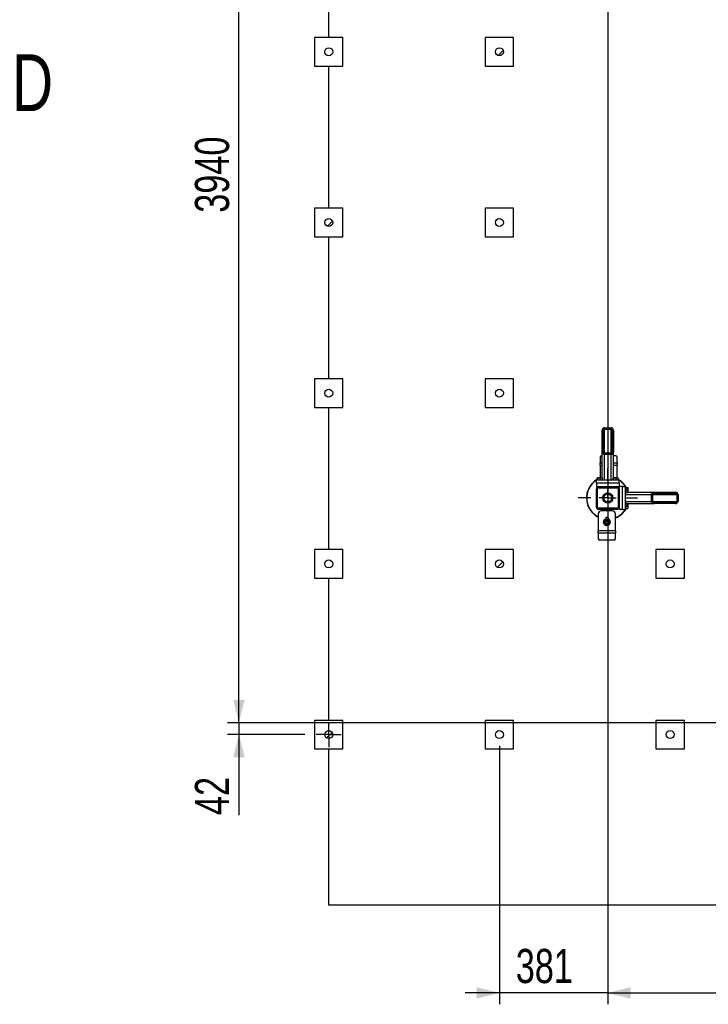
# Model space of a CAD drawing. Header units: millimetres. Extents: x 5 to 589, y 5 to 415.
# Tile 96 of 120: x 394 to 454, y 146 to 232. Entities that reach past the tile are written whole.
import ezdxf

# ---------------------------------------------------------------- set-up
doc = ezdxf.new("R2010")
doc.units = ezdxf.units.MM
doc.linetypes.add('CENTERX2', pattern=[20.32, 12.7, -2.54, 2.54, -2.54])
for name, color, linetype in [('COTES', 1, 'Continuous'), ('TRAIT-FINS', 9, 'Continuous'), ('TRAIT-MIXTES', 3, 'CENTERX2')]:
    doc.layers.add(name, color=color, linetype=linetype)
doc.layers.add('TRAIT-FORT', color=4, linetype='Continuous', lineweight=25)
doc.styles.add('SLDTEXTSTYLE0', font='TXT', dxfattribs={"width": 0.75})
doc.dimstyles.new('SLDDIMSTYLE0', dxfattribs={"dimtxt": 3, "dimasz": 2, "dimexe": 0, "dimexo": 0.0625, "dimgap": 0.75, "dimtad": 1, "dimdec": 0, "dimlfac": 40, "dimrnd": 1e-09, "dimzin": 12, "dimdsep": 46, "dimtxsty": 'SLDTEXTSTYLE0', "dimsah": 1, "dimcen": 0.09, "dimadec": 0, "dimazin": 3, "dimtfac": 1, "dimtdec": 0, "dimtofl": 0, "dimtmove": 0, "dimatfit": 3, "dimfxl": 1, "dimfrac": 2, "dimtolj": 1, "dimtzin": 12, "dimarcsym": 0})
doc.dimstyles.new('SLDDIMSTYLE1', dxfattribs={"dimtxt": 3, "dimasz": 2, "dimexe": 0, "dimexo": 0.0625, "dimgap": 0.75, "dimtad": 1, "dimdec": 0, "dimlfac": 40, "dimrnd": 1e-09, "dimzin": 12, "dimdsep": 46, "dimtxsty": 'SLDTEXTSTYLE0', "dimsah": 1, "dimcen": 0.09, "dimadec": 0, "dimazin": 3, "dimtfac": 1, "dimtdec": 0, "dimtmove": 0, "dimatfit": 0, "dimfxl": 1, "dimfrac": 2, "dimtolj": 1, "dimtzin": 12, "dimarcsym": 0})

# ---------------------------------------------------------------- blocks, each defined once
blk = doc.blocks.new('_D_3')
at = {"layer": 'COTES', "color": 1, "transparency": 16777216}
for p, q in [((445.325, 236.667), (445.325, 145.771)), ((435.806, 168.476), (435.806, 145.771)), ((435.806, 146.771), (432.806, 146.771)), ((445.325, 146.771), (435.806, 146.771)), ((445.325, 146.771), (448.325, 146.771))]:
    blk.add_line(p, q, dxfattribs=at)
for points in [[(435.806, 146.771), (433.806, 147.271), (433.806, 146.271)], [(445.325, 146.771), (447.325, 146.271), (447.325, 147.271)]]:
    blk.add_solid(points, dxfattribs=at)
at = {"layer": 'COTES', "color": 1, "transparency": 16777216, "insert": (437.241, 150.638), "char_height": 3, "attachment_point": 1, "style": 'SLDTEXTSTYLE0'}
blk.add_mtext('381', dxfattribs=at)
blk = doc.blocks.new('_D_5')
at = {"layer": 'COTES', "color": 1, "transparency": 16777216}
for p, q in [((542.825, 189.267), (542.825, 145.771)), ((445.325, 186.667), (445.325, 145.771)), ((445.325, 146.771), (542.825, 146.771))]:
    blk.add_line(p, q, dxfattribs=at)
for points in [[(445.325, 146.771), (447.325, 146.271), (447.325, 147.271)], [(542.825, 146.771), (540.825, 147.271), (540.825, 146.271)]]:
    blk.add_solid(points, dxfattribs=at)
at = {"layer": 'COTES', "color": 1, "transparency": 16777216, "insert": (489.641, 150.638), "char_height": 3, "attachment_point": 1, "style": 'SLDTEXTSTYLE0'}
blk.add_mtext('3900', dxfattribs=at)
blk = doc.blocks.new('_D_6')
at = {"layer": 'COTES', "color": 1, "transparency": 16777216}
for p, q in [((448.475, 269.017), (411.922, 269.017)), ((412.922, 170.517), (412.922, 269.017)), ((472.225, 170.517), (411.922, 170.517))]:
    blk.add_line(p, q, dxfattribs=at)
for points in [[(412.922, 269.017), (412.422, 267.017), (413.422, 267.017)], [(412.922, 170.517), (413.422, 172.517), (412.422, 172.517)]]:
    blk.add_solid(points, dxfattribs=at)
at = {"layer": 'COTES', "color": 1, "transparency": 16777216, "insert": (409.055, 215.333), "char_height": 3, "attachment_point": 1, "rotation": 90, "style": 'SLDTEXTSTYLE0'}
blk.add_mtext('3940', dxfattribs=at)
blk = doc.blocks.new('_D_8')
at = {"layer": 'COTES', "color": 1, "transparency": 16777216}
for p, q in [((412.922, 170.517), (412.922, 173.517)), ((519.725, 170.517), (411.922, 170.517)), ((412.922, 170.517), (412.922, 169.476)), ((418.706, 169.476), (411.922, 169.476)), ((412.922, 169.476), (412.922, 162.406))]:
    blk.add_line(p, q, dxfattribs=at)
for points in [[(412.922, 170.517), (413.422, 172.517), (412.422, 172.517)], [(412.922, 169.476), (412.422, 167.476), (413.422, 167.476)]]:
    blk.add_solid(points, dxfattribs=at)
at = {"layer": 'COTES', "color": 1, "transparency": 16777216, "insert": (409.055, 162.406), "char_height": 3, "attachment_point": 1, "rotation": 90, "style": 'SLDTEXTSTYLE0'}
blk.add_mtext('42', dxfattribs=at)
blk = doc.blocks.new('SW_CENTERMARKSYMBOL_3')
at = {"layer": 'TRAIT-MIXTES', "color": 0}
for p, q in [((0, 0.75), (0, 1.1)), ((-0.75, 0), (-1.1, 0)), ((0, 0), (-0.75, 0)), ((0, 0), (0, 0.75)), ((0, 0), (0, -0.75)), ((0, 0), (0.75, 0)), ((0.75, 0), (1.1, 0)), ((0, -0.75), (0, -1.1))]:
    blk.add_line(p, q, dxfattribs=at)
blk = doc.blocks.new('SW_CENTERMARKSYMBOL_6')
at = {"layer": 'TRAIT-MIXTES', "color": 0}
for p, q in [((0, 1.5), (0, 2.6)), ((-1.5, 0), (-2.6, 0)), ((0, 0), (-0.75, 0)), ((0, 0), (0, 0.75)), ((0, 0), (0, -0.75)), ((0, 0), (0.75, 0)), ((1.5, 0), (2.6, 0)), ((0, -1.5), (0, -2.6))]:
    blk.add_line(p, q, dxfattribs=at)

msp = doc.modelspace()

# ---------------------------------------------------------------- hatches: boundary and pattern name
at = {"layer": 'TRAIT-FINS'}
h = msp.add_hatch(dxfattribs=at)
h.set_pattern_fill('ANSI31', color=9, style=0)
edge = h.paths.add_edge_path(flags=0)
edge.add_arc((420.806, 229.476), 0.35, 0, 360)
h = msp.add_hatch(dxfattribs=at)
h.set_pattern_fill('ANSI31', color=9, style=0)
edge = h.paths.add_edge_path(flags=0)
edge.add_arc((435.806, 229.476), 0.35, 0, 360)
h = msp.add_hatch(dxfattribs=at)
h.set_pattern_fill('ANSI31', color=9, style=0)
edge = h.paths.add_edge_path(flags=0)
edge.add_arc((420.806, 214.476), 0.35, 0, 360)
h = msp.add_hatch(dxfattribs=at)
h.set_pattern_fill('ANSI31', color=9, style=0)
edge = h.paths.add_edge_path(flags=0)
edge.add_arc((435.806, 214.476), 0.35, 0, 360)
h = msp.add_hatch(dxfattribs=at)
h.set_pattern_fill('ANSI31', color=9, style=0)
edge = h.paths.add_edge_path(flags=0)
edge.add_arc((420.806, 199.476), 0.35, 0, 360)
h = msp.add_hatch(dxfattribs=at)
h.set_pattern_fill('ANSI31', color=9, style=0)
edge = h.paths.add_edge_path(flags=0)
edge.add_arc((435.806, 199.476), 0.35, 0, 360)
h = msp.add_hatch(dxfattribs=at)
h.set_pattern_fill('ANSI31', color=9, angle=3e-322, style=0)
edge = h.paths.add_edge_path(flags=0)
edge.add_line((445.825, 194.331), (445.825, 196.209))
edge.add_ellipse((445.625, 196.209), major_axis=(0, 0.235), ratio=0.852263, start_angle=270, end_angle=360)
edge.add_line((445.625, 196.443), (445.025, 196.443))
edge.add_ellipse((445.025, 196.209), major_axis=(0, 0.235), ratio=0.852263, start_angle=360, end_angle=450)
edge.add_line((444.825, 196.209), (444.825, 194.331))
edge.add_ellipse((445.025, 194.331), major_axis=(0, 0.235), ratio=0.852263, start_angle=90, end_angle=180)
edge.add_line((445.025, 194.097), (445.625, 194.097))
edge.add_ellipse((445.625, 194.331), major_axis=(0, 0.235), ratio=0.852263, start_angle=180, end_angle=270)
edge = h.paths.add_edge_path(flags=0)
edge.add_line((445.725, 196.209), (445.725, 194.331))
edge.add_ellipse((445.625, 194.331), major_axis=(0, 0.117), ratio=0.852263, start_angle=180, end_angle=270, ccw=False)
edge.add_line((445.625, 194.214), (445.025, 194.214))
edge.add_ellipse((445.025, 194.331), major_axis=(0, 0.117), ratio=0.852263, start_angle=90, end_angle=180, ccw=False)
edge.add_line((444.925, 194.331), (444.925, 196.209))
edge.add_ellipse((445.025, 196.209), major_axis=(0, 0.117), ratio=0.852263, start_angle=0, end_angle=90, ccw=False)
edge.add_line((445.025, 196.326), (445.625, 196.326))
edge.add_ellipse((445.625, 196.209), major_axis=(0, 0.117), ratio=0.852263, start_angle=270, end_angle=360, ccw=False)
h = msp.add_hatch(dxfattribs=at)
h.set_pattern_fill('ANSI31', color=9, angle=3e-322, style=0)
edge = h.paths.add_edge_path(flags=0)
edge.add_arc((444.525, 189.467), 0.2, 180, 270)
edge.add_line((444.525, 189.267), (446.125, 189.267))
edge.add_arc((446.125, 189.467), 0.2, 270, 360)
edge.add_line((446.325, 189.467), (446.325, 191.067))
edge.add_arc((446.125, 191.067), 0.2, 0, 90)
edge.add_line((446.125, 191.267), (444.525, 191.267))
edge.add_arc((444.525, 191.067), 0.2, 90, 180)
edge.add_line((444.325, 191.067), (444.325, 189.467))
edge = h.paths.add_edge_path(flags=0)
edge.add_line((446.125, 189.367), (444.525, 189.367))
edge.add_arc((444.525, 189.467), 0.1, 180, 270, ccw=False)
edge.add_line((444.425, 189.467), (444.425, 191.067))
edge.add_arc((444.525, 191.067), 0.1, 90, 180, ccw=False)
edge.add_line((444.525, 191.167), (446.125, 191.167))
edge.add_arc((446.125, 191.067), 0.1, 0, 90, ccw=False)
edge.add_line((446.225, 191.067), (446.225, 189.467))
edge.add_arc((446.125, 189.467), 0.1, 270, 360, ccw=False)
h = msp.add_hatch(dxfattribs=at)
h.set_pattern_fill('ANSI31', color=9, angle=3e-322, style=0)
edge = h.paths.add_edge_path(flags=0)
edge.add_line((449.389, 189.767), (451.267, 189.767))
edge.add_ellipse((451.267, 189.967), major_axis=(0.235, 0), ratio=0.852263, start_angle=270, end_angle=360)
edge.add_line((451.501, 189.967), (451.501, 190.567))
edge.add_ellipse((451.267, 190.567), major_axis=(0.235, 0), ratio=0.852263, start_angle=360, end_angle=450)
edge.add_line((451.267, 190.767), (449.389, 190.767))
edge.add_ellipse((449.389, 190.567), major_axis=(0.235, 0), ratio=0.852263, start_angle=90, end_angle=180)
edge.add_line((449.155, 190.567), (449.155, 189.967))
edge.add_ellipse((449.389, 189.967), major_axis=(0.235, 0), ratio=0.852263, start_angle=180, end_angle=270)
edge = h.paths.add_edge_path(flags=0)
edge.add_line((451.267, 189.867), (449.389, 189.867))
edge.add_ellipse((449.389, 189.967), major_axis=(0.117, 0), ratio=0.852263, start_angle=180, end_angle=270, ccw=False)
edge.add_line((449.272, 189.967), (449.272, 190.567))
edge.add_ellipse((449.389, 190.567), major_axis=(0.117, 0), ratio=0.852263, start_angle=90, end_angle=180, ccw=False)
edge.add_line((449.389, 190.667), (451.267, 190.667))
edge.add_ellipse((451.267, 190.567), major_axis=(0.117, 0), ratio=0.852263, start_angle=0, end_angle=90, ccw=False)
edge.add_line((451.384, 190.567), (451.384, 189.967))
edge.add_ellipse((451.267, 189.967), major_axis=(0.117, 0), ratio=0.852263, start_angle=270, end_angle=360, ccw=False)
h = msp.add_hatch(dxfattribs=at)
h.set_pattern_fill('ANSI31', color=9, style=0)
edge = h.paths.add_edge_path(flags=0)
edge.add_arc((420.806, 184.476), 0.35, 0, 360)
h = msp.add_hatch(dxfattribs=at)
h.set_pattern_fill('ANSI31', color=9, style=0)
edge = h.paths.add_edge_path(flags=0)
edge.add_arc((435.806, 184.476), 0.35, 0, 360)
h = msp.add_hatch(dxfattribs=at)
h.set_pattern_fill('ANSI31', color=9, style=0)
edge = h.paths.add_edge_path(flags=0)
edge.add_arc((450.806, 184.476), 0.35, 0, 360)
h = msp.add_hatch(dxfattribs=at)
h.set_pattern_fill('ANSI31', color=9, style=0)
edge = h.paths.add_edge_path(flags=0)
edge.add_arc((420.806, 169.476), 0.35, 0, 360)
h = msp.add_hatch(dxfattribs=at)
h.set_pattern_fill('ANSI31', color=9, style=0)
edge = h.paths.add_edge_path(flags=0)
edge.add_arc((435.806, 169.476), 0.35, 0, 360)
h = msp.add_hatch(dxfattribs=at)
h.set_pattern_fill('ANSI31', color=9, style=0)
edge = h.paths.add_edge_path(flags=0)
edge.add_arc((450.806, 169.476), 0.35, 0, 360)

# ---------------------------------------------------------------- linework, layer by layer
at = {"layer": 'TRAIT-FORT', "color": 4, "linetype": 'Continuous', "lineweight": 25}
for p, q in [((420.806, 230.726), (420.806, 243.226)), ((422.056, 230.726), (419.556, 230.726)), ((419.556, 230.726), (419.556, 228.226)), ((422.056, 228.226), (422.056, 230.726)), ((434.556, 230.726), (434.556, 228.226)), ((437.056, 230.726), (434.556, 230.726)), ((437.056, 228.226), (437.056, 230.726)), ((419.556, 228.226), (422.056, 228.226)), ((420.806, 215.726), (420.806, 228.226)), ((434.556, 228.226), (437.056, 228.226)), ((419.556, 215.726), (419.556, 213.226)), ((422.056, 215.726), (419.556, 215.726)), ((422.056, 213.226), (422.056, 215.726)), ((434.556, 215.726), (434.556, 213.226)), ((437.056, 215.726), (434.556, 215.726)), ((437.056, 213.226), (437.056, 215.726)), ((419.556, 213.226), (422.056, 213.226)), ((420.806, 200.726), (420.806, 213.226)), ((434.556, 213.226), (437.056, 213.226)), ((419.556, 200.726), (419.556, 198.226)), ((422.056, 200.726), (419.556, 200.726)), ((422.056, 198.226), (422.056, 200.726)), ((434.556, 200.726), (434.556, 198.226)), ((437.056, 200.726), (434.556, 200.726)), ((437.056, 198.226), (437.056, 200.726)), ((419.556, 198.226), (422.056, 198.226)), ((420.806, 185.726), (420.806, 198.226)), ((434.556, 198.226), (437.056, 198.226)), ((445.025, 196.443), (445.625, 196.443)), ((444.825, 194.331), (444.825, 196.209)), ((444.925, 194.331), (444.925, 196.209)), ((445.025, 196.326), (445.625, 196.326)), ((445.025, 194.214), (445.025, 196.326)), ((445.625, 194.214), (445.625, 196.326)), ((445.725, 196.209), (445.725, 194.331)), ((445.825, 196.209), (445.825, 194.331)), ((444.656, 193.852), (444.656, 193.357)), ((444.825, 193.96), (444.781, 193.96)), ((444.825, 192.042), (444.825, 194.331)), ((445.625, 194.214), (445.025, 194.214)), ((445.625, 194.097), (445.025, 194.097)), ((445.025, 191.817), (445.025, 194.097)), ((445.625, 191.817), (445.625, 194.097)), ((445.825, 192.042), (445.825, 194.331)), ((446.031, 193.96), (445.825, 193.96)), ((446.156, 193.357), (446.156, 193.852)), ((444.656, 193.157), (444.656, 193.357)), ((444.656, 193.357), (444.825, 193.357)), ((444.656, 193.157), (444.656, 192.042)), ((444.656, 193.157), (444.825, 193.157)), ((445.825, 193.357), (446.156, 193.357)), ((445.825, 193.157), (446.156, 193.157)), ((446.156, 193.357), (446.156, 193.157)), ((446.156, 192.042), (446.156, 193.157)), ((446.325, 191.817), (444.325, 191.817)), ((444.325, 191.567), (444.325, 191.817)), ((446.325, 191.567), (444.325, 191.567)), ((444.325, 191.567), (444.325, 191.317)), ((444.325, 191.317), (444.375, 191.267)), ((444.35, 191.867), (444.35, 191.817)), ((444.35, 191.867), (444.878, 191.867)), ((444.375, 191.267), (444.525, 191.267)), ((444.399, 191.867), (444.399, 192.017)), ((444.423, 192.042), (444.411, 192.035)), ((444.423, 192.042), (444.827, 192.042)), ((444.429, 191.867), (444.429, 192.017)), ((444.5, 191.267), (444.5, 191.265)), ((444.525, 191.267), (446.125, 191.267)), ((444.655, 191.867), (444.655, 192.017)), ((444.839, 192.035), (444.827, 192.042)), ((444.851, 191.867), (444.851, 192.017)), ((444.878, 191.867), (444.9, 191.867)), ((444.9, 191.817), (444.9, 191.867)), ((445.75, 191.867), (445.75, 191.817)), ((445.75, 191.867), (446.278, 191.867)), ((445.799, 191.867), (445.799, 192.017)), ((445.823, 192.042), (445.811, 192.035)), ((445.823, 192.042), (446.227, 192.042)), ((445.829, 191.867), (445.829, 192.017)), ((446.055, 191.867), (446.055, 192.017)), ((446.125, 191.267), (446.275, 191.267)), ((446.15, 191.265), (446.15, 191.267)), ((446.239, 192.035), (446.227, 192.042)), ((446.251, 191.867), (446.251, 192.017)), ((446.275, 191.267), (446.325, 191.317)), ((446.278, 191.867), (446.3, 191.867)), ((446.3, 191.817), (446.3, 191.867)), ((446.325, 191.567), (446.325, 191.817)), ((446.325, 191.567), (446.325, 191.317)), ((446.375, 191.267), (446.325, 191.217)), ((446.625, 191.267), (446.375, 191.267)), ((446.625, 189.267), (446.625, 191.267)), ((446.625, 191.267), (446.875, 191.267)), ((446.875, 189.267), (446.875, 191.267)), ((446.925, 191.242), (446.875, 191.242)), ((446.925, 191.242), (446.925, 190.713)), ((444.325, 189.467), (444.325, 191.067)), ((444.425, 189.467), (444.425, 191.067)), ((444.525, 191.167), (446.125, 191.167)), ((446.225, 191.067), (446.225, 189.467)), ((446.325, 191.092), (446.323, 191.092)), ((446.325, 191.217), (446.325, 191.067)), ((446.325, 191.067), (446.325, 189.467)), ((446.875, 190.692), (446.925, 190.692)), ((446.875, 190.567), (449.155, 190.567)), ((446.925, 191.193), (447.075, 191.193)), ((446.925, 191.163), (447.075, 191.163)), ((446.925, 190.936), (447.075, 190.936)), ((446.925, 190.741), (447.075, 190.741)), ((446.925, 190.713), (446.925, 190.692)), ((447.1, 191.169), (447.093, 191.181)), ((447.093, 190.753), (447.1, 190.765)), ((447.1, 191.169), (447.1, 190.765)), ((447.106, 190.767), (447.1, 190.788)), ((447.1, 190.767), (449.389, 190.767)), ((449.155, 189.967), (449.155, 190.567)), ((449.272, 189.967), (449.272, 190.567)), ((449.272, 190.567), (451.384, 190.567)), ((449.389, 190.767), (451.267, 190.767)), ((449.389, 190.667), (451.267, 190.667)), ((451.384, 190.567), (451.384, 189.967)), ((451.501, 190.567), (451.501, 189.967)), ((446.875, 189.967), (449.155, 189.967)), ((446.925, 189.842), (446.875, 189.842)), ((446.925, 189.842), (446.925, 189.313)), ((446.925, 189.793), (447.075, 189.793)), ((446.925, 189.763), (447.075, 189.763)), ((446.925, 189.536), (447.075, 189.536)), ((447.1, 189.769), (447.093, 189.781)), ((447.1, 189.769), (447.1, 189.365)), ((447.1, 189.767), (449.389, 189.767)), ((447.1, 189.745), (447.106, 189.767)), ((449.272, 189.967), (451.384, 189.967)), ((451.267, 189.867), (449.389, 189.867)), ((451.267, 189.767), (449.389, 189.767)), ((444.494, 188.877), (444.494, 187.377)), ((446.125, 189.367), (444.525, 189.367)), ((446.125, 189.267), (444.525, 189.267)), ((445.744, 189.127), (444.744, 189.127)), ((445.994, 187.377), (445.994, 188.877)), ((446.323, 189.442), (446.325, 189.442)), ((446.325, 189.467), (446.325, 189.317)), ((446.325, 189.317), (446.375, 189.267)), ((446.625, 189.267), (446.375, 189.267)), ((446.625, 189.267), (446.875, 189.267)), ((446.875, 189.292), (446.925, 189.292)), ((446.925, 189.341), (447.075, 189.341)), ((446.925, 189.313), (446.925, 189.292)), ((447.093, 189.353), (447.1, 189.365)), ((445.069, 188.377), (445.069, 188.37)), ((445.126, 188.402), (445.072, 188.409)), ((445.078, 188.433), (445.19, 188.422)), ((445.418, 188.394), (445.383, 188.393)), ((445.419, 188.37), (445.419, 188.377)), ((445.994, 187.377), (444.494, 187.377)), ((444.494, 187.177), (444.494, 187.377)), ((445.994, 187.177), (444.494, 187.177)), ((444.494, 187.177), (444.494, 186.682)), ((445.994, 187.377), (445.994, 187.177)), ((445.994, 186.682), (445.994, 187.177)), ((444.619, 186.574), (445.869, 186.574)), ((419.556, 185.726), (419.556, 183.226)), ((422.056, 185.726), (419.556, 185.726)), ((422.056, 183.226), (422.056, 185.726)), ((434.556, 185.726), (434.556, 183.226)), ((437.056, 185.726), (434.556, 185.726)), ((437.056, 183.226), (437.056, 185.726)), ((449.556, 185.726), (449.556, 183.226)), ((452.056, 185.726), (449.556, 185.726)), ((452.056, 183.226), (452.056, 185.726)), ((419.556, 183.226), (422.056, 183.226)), ((420.806, 170.726), (420.806, 183.226)), ((434.556, 183.226), (437.056, 183.226)), ((449.556, 183.226), (452.056, 183.226)), ((419.556, 170.726), (419.556, 168.226)), ((422.056, 170.726), (419.556, 170.726)), ((422.056, 168.226), (422.056, 170.726)), ((434.556, 170.726), (434.556, 168.226)), ((437.056, 170.726), (434.556, 170.726)), ((437.056, 168.226), (437.056, 170.726)), ((449.556, 170.726), (449.556, 168.226)), ((452.056, 170.726), (449.556, 170.726)), ((452.056, 168.226), (452.056, 170.726)), ((419.556, 168.226), (422.056, 168.226)), ((420.806, 154.476), (420.806, 168.226)), ((434.556, 168.226), (437.056, 168.226)), ((449.556, 168.226), (452.056, 168.226)), ((570.806, 154.476), (420.806, 154.476))]:
    msp.add_line(p, q, dxfattribs=at)
at = {"layer": 'TRAIT-FORT', "color": 4, "linetype": 'Continuous', "lineweight": 25, "flags": 128}
for points in [[(447.1, 190.871), (447.119, 190.811), (447.132, 190.767)], [(447.132, 189.767), (447.1, 189.664), (447.1, 189.663)], [(445.32, 188.417), (445.326, 188.417), (445.414, 188.419)]]:
    msp.add_lwpolyline(points, dxfattribs=at)
at = {"layer": 'TRAIT-FORT', "color": 4, "linetype": 'Continuous', "lineweight": 25}
for centre, radius in [((420.806, 229.476), 0.35), ((435.806, 229.476), 0.35), ((420.806, 214.476), 0.35), ((435.806, 214.476), 0.35), ((420.806, 199.476), 0.35), ((435.806, 199.476), 0.35), ((445.325, 190.267), 0.45), ((445.325, 190.267), 0.35), ((445.244, 188.127), 0.3), ((445.244, 188.127), 0.15), ((445.244, 188.127), 0.112), ((445.244, 188.127), 0.1), ((420.806, 184.476), 0.35), ((435.806, 184.476), 0.35), ((450.806, 184.476), 0.35), ((420.806, 169.476), 0.35), ((435.806, 169.476), 0.35), ((450.806, 169.476), 0.35)]:
    msp.add_circle(centre, radius, dxfattribs=at)
for centre, radius, start, end in [((444.773, 193.843), 0.118, 86.18874, 175.59805), ((446.038, 193.843), 0.118, 4.40195, 93.81126), ((445.325, 190.267), 1.875, 119.5959, 155.32581), ((445.325, 190.267), 1.85, 121.8048, 155.32581), ((444.525, 191.067), 0.2, 90, 180), ((446.125, 191.067), 0.2, 0, 90), ((445.325, 190.267), 1.875, 29.5959, 60.4041), ((445.325, 190.267), 1.85, 31.8048, 58.1952), ((445.325, 190.267), 1.875, 155.32581, 243.69796), ((445.325, 190.267), 1.85, 155.32581, 243.31462), ((444.525, 191.067), 0.1, 90, 180), ((446.125, 191.067), 0.1, 0, 90), ((444.525, 189.467), 0.2, 180, 270), ((444.525, 189.467), 0.1, 180, 270), ((444.744, 188.877), 0.25, 90, 180), ((445.744, 188.877), 0.25, 360, 90), ((445.325, 190.267), 1.875, 290.90974, 330.4041), ((445.325, 190.267), 1.85, 291.20585, 328.1952), ((446.125, 189.467), 0.2, 270, 0), ((446.125, 189.467), 0.1, 270, 0), ((445.244, 188.127), 0.225, 149.24965, 209.24965), ((445.244, 188.127), 0.225, 209.24965, 269.24965), ((445.244, 188.127), 0.225, 89.24965, 149.24965), ((445.244, 188.377), 0.175, 360, 180), ((445.244, 188.127), 0.225, 269.24965, 329.24965), ((445.244, 188.127), 0.225, 29.24965, 89.24965), ((445.244, 188.127), 0.225, 329.24965, 29.24965), ((444.611, 186.691), 0.118, 184.40195, 273.81126), ((445.877, 186.691), 0.118, 266.18874, 355.59805)]:
    msp.add_arc(centre, radius, start, end, dxfattribs=at)
for centre, major_axis, start_param, end_param in [((445.025, 196.209), (0, 0.235), 0, 1.570796), ((445.625, 196.209), (0, 0.235), 4.712389, 6.283185), ((445.025, 196.209), (0, 0.117), 0, 1.570796), ((445.625, 196.209), (0, 0.117), 4.712389, 6.283185), ((445.025, 194.331), (0, 0.235), 1.570796, 3.141593), ((445.025, 194.331), (0, 0.117), 1.570796, 3.141593), ((445.625, 194.331), (0, 0.235), 3.141593, 4.712389), ((445.625, 194.331), (0, 0.117), 3.141593, 4.712389), ((449.389, 190.567), (0.235, 0), 1.570796, 3.141593), ((449.389, 190.567), (0.117, 0), 1.570796, 3.141593), ((451.267, 190.567), (0.235, 0), 0, 1.570796), ((451.267, 190.567), (0.117, 0), 0, 1.570796), ((449.389, 189.967), (0.235, 0), 3.141593, 4.712389), ((449.389, 189.967), (0.117, 0), 3.141593, 4.712389), ((451.267, 189.967), (0.235, 0), 4.712389, 6.283185), ((451.267, 189.967), (0.117, 0), 4.712389, 6.283185)]:
    msp.add_ellipse(centre, major_axis=major_axis, ratio=0.852263, start_param=start_param, end_param=end_param, dxfattribs=at)
for points, knots in [([(444.399, 192.017), (444.403, 192.024), (444.409, 192.037), (444.418, 192.036), (444.424, 192.027), (444.428, 192.019), (444.429, 192.017)], [0, 0, 0, 0, 0.385549, 0.637642, 0.896546, 1, 1, 1, 1]), ([(444.655, 192.017), (444.635, 192.022), (444.596, 192.033), (444.537, 192.037), (444.481, 192.031), (444.446, 192.022), (444.429, 192.017)], [0, 0, 0, 0, 0.264605, 0.534948, 0.765343, 1, 1, 1, 1]), ([(444.655, 192.017), (444.672, 192.022), (444.706, 192.033), (444.757, 192.037), (444.806, 192.031), (444.836, 192.022), (444.851, 192.017)], [0, 0, 0, 0, 0.264605, 0.534948, 0.765343, 1, 1, 1, 1]), ([(444.839, 192.034), (444.839, 192.034), (444.842, 192.034), (444.846, 192.027), (444.85, 192.019), (444.851, 192.017)], [0, 0, 0, 0, 0.082237, 0.737977, 1, 1, 1, 1]), ([(445.799, 192.017), (445.803, 192.024), (445.809, 192.037), (445.818, 192.036), (445.824, 192.027), (445.828, 192.019), (445.829, 192.017)], [0, 0, 0, 0, 0.385549, 0.637642, 0.896546, 1, 1, 1, 1]), ([(446.055, 192.017), (446.035, 192.022), (445.996, 192.033), (445.937, 192.037), (445.881, 192.031), (445.846, 192.022), (445.829, 192.017)], [0, 0, 0, 0, 0.264605, 0.534948, 0.765343, 1, 1, 1, 1]), ([(446.055, 192.017), (446.072, 192.022), (446.106, 192.033), (446.157, 192.037), (446.206, 192.031), (446.236, 192.022), (446.251, 192.017)], [0, 0, 0, 0, 0.2646049, 0.5349477, 0.7653431, 1, 1, 1, 1]), ([(446.239, 192.034), (446.239, 192.034), (446.242, 192.034), (446.246, 192.027), (446.25, 192.019), (446.251, 192.017)], [0, 0, 0, 0, 0.082237, 0.737977, 1, 1, 1, 1]), ([(447.075, 191.193), (447.082, 191.189), (447.095, 191.183), (447.094, 191.173), (447.085, 191.167), (447.077, 191.164), (447.075, 191.163)], [0, 0, 0, 0, 0.385549, 0.637642, 0.896546, 1, 1, 1, 1]), ([(447.075, 190.936), (447.08, 190.956), (447.091, 190.996), (447.095, 191.055), (447.089, 191.111), (447.08, 191.145), (447.075, 191.163)], [0, 0, 0, 0, 0.264605, 0.534948, 0.765343, 1, 1, 1, 1]), ([(447.075, 190.936), (447.08, 190.92), (447.091, 190.885), (447.095, 190.834), (447.089, 190.786), (447.08, 190.756), (447.075, 190.741)], [0, 0, 0, 0, 0.264605, 0.534948, 0.765343, 1, 1, 1, 1]), ([(447.092, 190.753), (447.092, 190.752), (447.092, 190.749), (447.085, 190.745), (447.077, 190.742), (447.075, 190.741)], [0, 0, 0, 0, 0.082237, 0.737977, 1, 1, 1, 1]), ([(447.075, 189.793), (447.082, 189.789), (447.095, 189.783), (447.094, 189.773), (447.085, 189.767), (447.077, 189.764), (447.075, 189.763)], [0, 0, 0, 0, 0.385549, 0.637642, 0.896546, 1, 1, 1, 1]), ([(447.075, 189.536), (447.08, 189.556), (447.091, 189.596), (447.095, 189.655), (447.089, 189.711), (447.08, 189.745), (447.075, 189.763)], [0, 0, 0, 0, 0.264605, 0.534948, 0.765343, 1, 1, 1, 1]), ([(447.075, 189.536), (447.08, 189.52), (447.091, 189.485), (447.095, 189.434), (447.089, 189.386), (447.08, 189.356), (447.075, 189.341)], [0, 0, 0, 0, 0.264605, 0.534948, 0.765343, 1, 1, 1, 1]), ([(447.092, 189.353), (447.092, 189.352), (447.092, 189.349), (447.085, 189.345), (447.077, 189.342), (447.075, 189.341)], [0, 0, 0, 0, 0.082237, 0.737977, 1, 1, 1, 1]), ([(444.984, 188.13), (444.995, 188.148), (445.016, 188.184), (445.039, 188.222), (445.051, 188.242)], [0, 0, 0, 0, 0.493244, 1, 1, 1, 1]), ([(445.048, 188.017), (445.039, 188.033), (445.02, 188.065), (444.999, 188.103), (444.987, 188.124), (444.984, 188.13)], [0, 0, 0, 0, 0.413688, 0.838028, 1, 1, 1, 1]), ([(445.111, 187.903), (445.101, 187.922), (445.08, 187.958), (445.059, 187.997), (445.048, 188.017)], [0, 0, 0, 0, 0.493244, 1, 1, 1, 1]), ([(445.051, 188.242), (445.06, 188.257), (445.079, 188.289), (445.101, 188.326), (445.113, 188.348), (445.117, 188.353)], [0, 0, 0, 0, 0.413688, 0.838028, 1, 1, 1, 1]), ([(445.241, 187.902), (445.223, 187.902), (445.185, 187.902), (445.142, 187.903), (445.118, 187.903), (445.111, 187.903)], [0, 0, 0, 0, 0.413688, 0.8380277, 1, 1, 1, 1]), ([(445.117, 188.353), (445.138, 188.353), (445.18, 188.353), (445.224, 188.352), (445.247, 188.352)], [0, 0, 0, 0, 0.4932444, 1, 1, 1, 1]), ([(445.371, 187.9), (445.35, 187.9), (445.308, 187.901), (445.263, 187.901), (445.241, 187.902)], [0, 0, 0, 0, 0.493244, 1, 1, 1, 1]), ([(445.247, 188.352), (445.265, 188.351), (445.302, 188.351), (445.345, 188.35), (445.37, 188.35), (445.377, 188.35)], [0, 0, 0, 0, 0.413688, 0.8380277, 1, 1, 1, 1]), ([(445.437, 188.012), (445.428, 187.996), (445.409, 187.964), (445.387, 187.927), (445.374, 187.906), (445.371, 187.9)], [0, 0, 0, 0, 0.413688, 0.838028, 1, 1, 1, 1]), ([(445.377, 188.35), (445.387, 188.332), (445.408, 188.295), (445.429, 188.256), (445.44, 188.237)], [0, 0, 0, 0, 0.493244, 1, 1, 1, 1]), ([(445.504, 188.123), (445.493, 188.105), (445.471, 188.069), (445.449, 188.031), (445.437, 188.012)], [0, 0, 0, 0, 0.4932444, 1, 1, 1, 1]), ([(445.44, 188.237), (445.449, 188.221), (445.467, 188.188), (445.488, 188.151), (445.5, 188.129), (445.504, 188.123)], [0, 0, 0, 0, 0.413688, 0.838028, 1, 1, 1, 1])]:
    msp.add_open_spline(points, degree=3, knots=knots, dxfattribs=at)

# ---------------------------------------------------------------- block references
at = {"layer": 'TRAIT-MIXTES', "color": 3}
for name, p in [('SW_CENTERMARKSYMBOL_6', (445.325, 190.267)), ('SW_CENTERMARKSYMBOL_3', (420.806, 169.476))]:
    msp.add_blockref(name, p, dxfattribs=at)

# ---------------------------------------------------------------- texts
at = {"color": 7, "linetype": 'Continuous', "insert": (392.971, 229.264), "char_height": 5, "attachment_point": 1, "style": 'SLDTEXTSTYLE0'}
msp.add_mtext('D', dxfattribs=at)

# ---------------------------------------------------------------- dimensions: what is measured, and where the dimension line sits
at = {"layer": 'COTES', "color": 1}
for base, p1, p2, dimstyle, picture, middle in [((412.922, 269.017), (473.225, 170.517), (449.475, 269.017), 'SLDDIMSTYLE0', '_D_6', (412.922, 219.767)), ((412.922, 169.476), (520.725, 170.517), (419.706, 169.476), 'SLDDIMSTYLE1', '_D_8', (412.922, 164.623))]:
    dim = msp.add_linear_dim(base=base, p1=p1, p2=p2, angle=90, dimstyle=dimstyle, dxfattribs=at)
    dim.commit()
    dim.dimension.update_dxf_attribs({"geometry": picture, "text_midpoint": middle, "dimtype": 160})
for base, p1, p2, dimstyle, picture, middle in [((435.806, 146.771), (445.325, 237.667), (435.806, 169.476), 'SLDDIMSTYLE1', '_D_3', (440.566, 146.771)), ((542.825, 146.771), (445.325, 187.667), (542.825, 190.267), 'SLDDIMSTYLE0', '_D_5', (494.075, 146.771))]:
    dim = msp.add_linear_dim(base=base, p1=p1, p2=p2, dimstyle=dimstyle, dxfattribs=at)
    dim.commit()
    dim.dimension.update_dxf_attribs({"geometry": picture, "text_midpoint": middle, "dimtype": 160})

doc.saveas('drawing.dxf')
